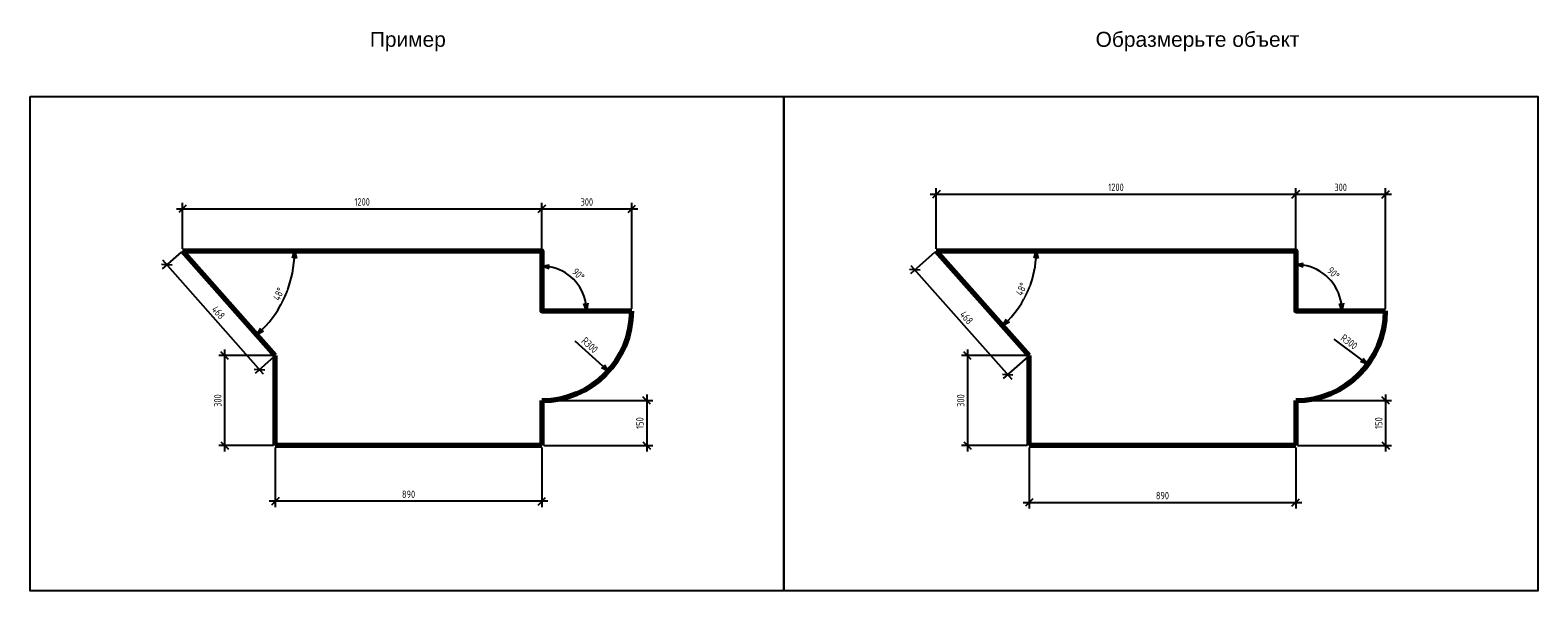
# Model space of a CAD drawing. Header units: inches. Extents: x 12 to 25643, y -1633 to 2043.
# Tile 6 of 7: x 16176 to 21209, y -837 to 1035. Entities that reach past the tile are written whole.
import ezdxf

# ---------------------------------------------------------------- set-up
doc = ezdxf.new("R2010")
doc.units = ezdxf.units.IN
doc.header["$MEASUREMENT"] = 0
doc.styles.get("Standard").update_dxf_attribs({"font": 'arial.ttf'})
doc.styles.add('ГОСТ 2.304', font='CS_Gost2304.shx')
doc.dimstyles.new('СПДС', dxfattribs={"dimscale": 100, "dimtxt": 2.5, "dimasz": 2.5, "dimexe": 2, "dimexo": 0.625, "dimgap": 1, "dimtad": 1, "dimdec": 0, "dimtxsty": 'ГОСТ 2.304', "dimblk": 'OBLIQUE', "dimblk1": 'OBLIQUE', "dimblk2": 'OBLIQUE', "dimcen": 2.5, "dimdle": 2, "dimadec": 0, "dimazin": 2, "dimtfac": 0.75, "dimtdec": 4, "dimtmove": 1, "dimatfit": 3, "dimfxl": 1, "dimtfill": 1, "dimtolj": 1, "dimarcsym": 1})
doc.dimstyles.new('СПДС$2', dxfattribs={"dimscale": 100, "dimtxt": 2.5, "dimasz": 2.5, "dimexe": 0.18, "dimexo": 0.625, "dimgap": 1, "dimtad": 1, "dimtoh": 1, "dimdec": 0, "dimzin": 0, "dimtxsty": 'ГОСТ 2.304', "dimblk": 'OPEN30', "dimblk1": 'OPEN30', "dimblk2": 'OPEN30', "dimcen": 0.09, "dimadec": 0, "dimazin": 0, "dimtfac": 1, "dimtdec": 4, "dimtofl": 0, "dimtmove": 0, "dimatfit": 3, "dimfxl": 1, "dimtfill": 1, "dimtolj": 1, "dimarcsym": 1})
doc.dimstyles.new('СПДС$4', dxfattribs={"dimscale": 100, "dimtxt": 2.5, "dimasz": 2.5, "dimexe": 0.18, "dimexo": 0.0625, "dimgap": 1, "dimtad": 1, "dimtoh": 1, "dimdec": 0, "dimzin": 0, "dimtxsty": 'ГОСТ 2.304', "dimblk": 'OPEN30', "dimblk1": 'OPEN30', "dimblk2": 'OPEN30', "dimcen": 2.5, "dimadec": 0, "dimazin": 0, "dimtfac": 1, "dimtdec": 4, "dimtmove": 0, "dimatfit": 3, "dimfxl": 1, "dimtfill": 1, "dimtolj": 1, "dimarcsym": 0})

# ---------------------------------------------------------------- blocks, each defined once
blk = doc.blocks.new('_Oblique')
at = {"color": 0, "linetype": 'ByBlock', "lineweight": -2}
blk.add_line((-0.5, -0.5), (0.5, 0.5), dxfattribs=at)
blk = doc.blocks.new('*D15')
at = {"color": 0, "lineweight": -2}
for p, q in [((16684.1, 304.7), (16684.1, 458.5)), ((17884.1, 304.7), (17884.1, 458.5)), ((16664.1, 438.5), (17904.1, 438.5))]:
    blk.add_line(p, q, dxfattribs=at)
at = {"layer": 'Defpoints', "color": 0, "ltscale": 10}
for p in [(17884.1, 438.5), (16684.1, 298.5), (17884.1, 298.5)]:
    blk.add_point(p, dxfattribs=at)
at = {"color": 0, "lineweight": -2, "ltscale": 10, "xscale": 25, "yscale": 25, "zscale": 25, "rotation": 180}
blk.add_blockref('_Oblique', (16684.1, 438.5), dxfattribs=at)
at = {"color": 0, "lineweight": -2, "ltscale": 10, "xscale": 25, "yscale": 25, "zscale": 25}
blk.add_blockref('_Oblique', (17884.1, 438.5), dxfattribs=at)
at = {"color": 0, "ltscale": 10, "insert": (17284.1, 461.9), "char_height": 25, "attachment_point": 5, "style": 'ГОСТ 2.304', "bg_fill": 3, "box_fill_scale": 1.25, "bg_fill_color": 256, "bg_fill_true_color": 13158600, "bg_fill_transparency": 0}
blk.add_mtext('\\A1;1200', dxfattribs=at)
blk = doc.blocks.new('*D16')
at = {"color": 0, "lineweight": -2}
for p, q in [((17884.1, 304.7), (17884.1, 458.5)), ((18184.1, 104.7), (18184.1, 458.5)), ((17864.1, 438.5), (18204.1, 438.5))]:
    blk.add_line(p, q, dxfattribs=at)
at = {"layer": 'Defpoints', "color": 0, "ltscale": 10}
for p in [(18184.1, 438.5), (17884.1, 298.5), (18184.1, 98.5)]:
    blk.add_point(p, dxfattribs=at)
at = {"color": 0, "lineweight": -2, "ltscale": 10, "xscale": 25, "yscale": 25, "zscale": 25, "rotation": 180}
blk.add_blockref('_Oblique', (17884.1, 438.5), dxfattribs=at)
at = {"color": 0, "lineweight": -2, "ltscale": 10, "xscale": 25, "yscale": 25, "zscale": 25}
blk.add_blockref('_Oblique', (18184.1, 438.5), dxfattribs=at)
at = {"color": 0, "ltscale": 10, "insert": (18034.1, 461.5), "char_height": 25, "attachment_point": 5, "style": 'ГОСТ 2.304', "bg_fill": 3, "box_fill_scale": 1.25, "bg_fill_color": 256, "bg_fill_true_color": 13158600, "bg_fill_transparency": 0}
blk.add_mtext('\\A1;300', dxfattribs=at)
blk = doc.blocks.new('_OPEN30')
at = {"color": 0, "linetype": 'ByBlock', "lineweight": -2}
for p, q in [((-1, 0.267949), (0, 0)), ((0, 0), (-1, -0.267949)), ((0, 0), (-1, 0))]:
    blk.add_line(p, q, dxfattribs=at)
blk = doc.blocks.new('*D17')
at = {"color": 0, "lineweight": -2}
blk.add_line((18087.1, -87), (17995.1, -2.9), dxfattribs=at)
at = {"color": 0, "ltscale": 10, "insert": (18043.9, -16.3), "char_height": 25, "attachment_point": 5, "rotation": 317.5943, "style": 'ГОСТ 2.304', "bg_fill": 3, "box_fill_scale": 1.25, "bg_fill_color": 256, "bg_fill_true_color": 13158600, "bg_fill_transparency": 0}
blk.add_mtext('\\A1;R300', dxfattribs=at)
at = {"color": 0, "lineweight": -2, "ltscale": 10, "xscale": 25, "yscale": 25, "zscale": 25, "rotation": 317.5942587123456}
blk.add_blockref('_OPEN30', (18105.6, -103.8), dxfattribs=at)
blk = doc.blocks.new('*D18')
at = {"color": 0, "lineweight": -2}
for p, q in [((16679.4, 294.3), (16616.7, 238.8)), ((16954.9, -112.9), (16618.4, 267)), ((16989.4, -55.7), (16926.7, -111.2))]:
    blk.add_line(p, q, dxfattribs=at)
at = {"layer": 'Defpoints', "color": 0, "ltscale": 10}
for p in [(16631.7, 252.1), (16684.1, 298.5), (16994.1, -51.5)]:
    blk.add_point(p, dxfattribs=at)
at = {"color": 0, "lineweight": -2, "ltscale": 10, "xscale": 25, "yscale": 25, "zscale": 25}
for p, rotation in [((16631.7, 252.1), 131.5317707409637), ((16941.7, -97.9), 311.5317707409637)]:
    blk.add_blockref('_Oblique', p, dxfattribs=dict(at, rotation=rotation))
at = {"color": 0, "ltscale": 10, "insert": (16804.1, 92.5), "char_height": 25, "attachment_point": 5, "rotation": 311.5318, "style": 'ГОСТ 2.304', "bg_fill": 3, "box_fill_scale": 1.25, "bg_fill_color": 256, "bg_fill_true_color": 13158600, "bg_fill_transparency": 0}
blk.add_mtext('\\A1;468', dxfattribs=at)
blk = doc.blocks.new('*D19')
at = {"color": 0, "lineweight": -2}
for p, q in [((16825.2, -371.5), (16825.2, -31.5)), ((16987.8, -51.5), (16805.2, -51.5)), ((16987.8, -351.5), (16805.2, -351.5))]:
    blk.add_line(p, q, dxfattribs=at)
at = {"layer": 'Defpoints', "color": 0, "ltscale": 10}
for p in [(16825.2, -51.5), (16994.1, -51.5), (16994.1, -351.5)]:
    blk.add_point(p, dxfattribs=at)
at = {"color": 0, "lineweight": -2, "ltscale": 10, "xscale": 25, "yscale": 25, "zscale": 25}
for p, rotation in [((16825.2, -51.5), 90), ((16825.2, -351.5), 270)]:
    blk.add_blockref('_Oblique', p, dxfattribs=dict(at, rotation=rotation))
at = {"color": 0, "ltscale": 10, "insert": (16802.1, -201.5), "char_height": 25, "attachment_point": 5, "rotation": 90, "style": 'ГОСТ 2.304', "bg_fill": 3, "box_fill_scale": 1.25, "bg_fill_color": 256, "bg_fill_true_color": 13158600, "bg_fill_transparency": 0}
blk.add_mtext('\\A1;300', dxfattribs=at)
blk = doc.blocks.new('*D20')
at = {"color": 0, "lineweight": -2}
for p, q in [((16994.1, -357.8), (16994.1, -557.8)), ((17884.1, -357.8), (17884.1, -557.8)), ((17904.1, -537.8), (16974.1, -537.8))]:
    blk.add_line(p, q, dxfattribs=at)
at = {"layer": 'Defpoints', "color": 0, "ltscale": 10}
for p in [(16994.1, -351.5), (17884.1, -351.5), (16994.1, -537.8)]:
    blk.add_point(p, dxfattribs=at)
at = {"color": 0, "lineweight": -2, "ltscale": 10, "xscale": 25, "yscale": 25, "zscale": 25}
for p, rotation in [((16994.1, -537.8), 180), ((17884.1, -537.8), 360)]:
    blk.add_blockref('_Oblique', p, dxfattribs=dict(at, rotation=rotation))
at = {"color": 0, "ltscale": 10, "insert": (17439.1, -514.5), "char_height": 25, "attachment_point": 5, "style": 'ГОСТ 2.304', "bg_fill": 3, "box_fill_scale": 1.25, "bg_fill_color": 256, "bg_fill_true_color": 13158600, "bg_fill_transparency": 0}
blk.add_mtext('\\A1;890', dxfattribs=at)
blk = doc.blocks.new('*D21')
at = {"color": 0, "lineweight": -2}
for p, q in [((18234.1, -181.5), (18234.1, -371.5)), ((17890.3, -201.5), (18254.1, -201.5)), ((17890.3, -351.5), (18254.1, -351.5))]:
    blk.add_line(p, q, dxfattribs=at)
at = {"layer": 'Defpoints', "color": 0, "ltscale": 10}
for p in [(17884.1, -201.5), (17884.1, -351.5), (18234.1, -351.5)]:
    blk.add_point(p, dxfattribs=at)
at = {"color": 0, "lineweight": -2, "ltscale": 10, "xscale": 25, "yscale": 25, "zscale": 25}
for p, rotation in [((18234.1, -201.5), 90), ((18234.1, -351.5), 270)]:
    blk.add_blockref('_Oblique', p, dxfattribs=dict(at, rotation=rotation))
at = {"color": 0, "ltscale": 10, "insert": (18211.1, -276.5), "char_height": 25, "attachment_point": 5, "rotation": 90, "style": 'ГОСТ 2.304', "bg_fill": 3, "box_fill_scale": 1.25, "bg_fill_color": 256, "bg_fill_true_color": 13158600, "bg_fill_transparency": 0}
blk.add_mtext('\\A1;150', dxfattribs=at)
blk = doc.blocks.new('*D28')
at = {"color": 0, "lineweight": -2}
for p, q in [((17884.1, 112.2), (17884.1, 249)), ((17897.8, 98.5), (18034.6, 98.5))]:
    blk.add_line(p, q, dxfattribs=at)
blk.add_arc((17884.1, 98.5), 148.7, 9.6458, 80.3542, dxfattribs=at)
at = {"color": 0, "lineweight": -2, "ltscale": 10, "xscale": 25, "yscale": 25, "zscale": 25}
for p, rotation in [((17884.1, 247.2), 175.177106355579), ((18032.8, 98.5), 274.8228936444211)]:
    blk.add_blockref('_OPEN30', p, dxfattribs=dict(at, rotation=rotation))
at = {"color": 0, "ltscale": 10, "insert": (18005.6, 220), "char_height": 25, "attachment_point": 5, "rotation": 315, "style": 'ГОСТ 2.304', "bg_fill": 3, "box_fill_scale": 1.25, "bg_fill_color": 256, "bg_fill_true_color": 13158600, "bg_fill_transparency": 0}
blk.add_mtext('\\A1;90%%d', dxfattribs=at)
blk = doc.blocks.new('*D29')
at = {"color": 0, "lineweight": -2}
for p, q in [((16700.7, 279.8), (16933.7, 16.7)), ((16709.1, 298.5), (17060.5, 298.5))]:
    blk.add_line(p, q, dxfattribs=at)
blk.add_arc((16684.1, 298.5), 374.6, 315.3563, 356.1755, dxfattribs=at)
at = {"color": 0, "lineweight": -2, "ltscale": 10, "xscale": 25, "yscale": 25, "zscale": 25}
for p, rotation in [((17058.7, 298.5), 88.08773732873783), ((16932.5, 18.1), 223.4440334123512)]:
    blk.add_blockref('_OPEN30', p, dxfattribs=dict(at, rotation=rotation))
at = {"color": 0, "ltscale": 10, "insert": (17005.2, 154), "char_height": 25, "attachment_point": 5, "rotation": 65.7659, "style": 'ГОСТ 2.304', "bg_fill": 3, "box_fill_scale": 1.25, "bg_fill_color": 256, "bg_fill_true_color": 13158600, "bg_fill_transparency": 0}
blk.add_mtext('\\A1;48%%d', dxfattribs=at)
blk = doc.blocks.new('*D55')
at = {"color": 0, "lineweight": -2, "ltscale": 10}
for p, q in [((19200.7, 304.7), (19200.7, 507.2)), ((20400.7, 304.7), (20400.7, 507.2)), ((19180.7, 487.2), (20420.7, 487.2))]:
    blk.add_line(p, q, dxfattribs=at)
at = {"layer": 'Defpoints', "color": 0, "ltscale": 10}
for p in [(20400.7, 487.2), (19200.7, 298.5), (20400.7, 298.5)]:
    blk.add_point(p, dxfattribs=at)
at = {"color": 0, "lineweight": -2, "ltscale": 10, "xscale": 25, "yscale": 25, "zscale": 25, "rotation": 180}
blk.add_blockref('_Oblique', (19200.7, 487.2), dxfattribs=at)
at = {"color": 0, "lineweight": -2, "ltscale": 10, "xscale": 25, "yscale": 25, "zscale": 25}
blk.add_blockref('_Oblique', (20400.7, 487.2), dxfattribs=at)
at = {"color": 0, "ltscale": 10, "insert": (19800.7, 510.7), "char_height": 25, "attachment_point": 5, "style": 'ГОСТ 2.304', "bg_fill": 3, "box_fill_scale": 1.25, "bg_fill_color": 256, "bg_fill_true_color": 13158600, "bg_fill_transparency": 0}
blk.add_mtext('\\A1;1200', dxfattribs=at)
blk = doc.blocks.new('*D56')
at = {"color": 0, "lineweight": -2, "ltscale": 10}
for p, q in [((20400.7, 104.7), (20400.7, 507.2)), ((20700.7, 104.7), (20700.7, 507.2)), ((20380.7, 487.2), (20720.7, 487.2))]:
    blk.add_line(p, q, dxfattribs=at)
at = {"layer": 'Defpoints', "color": 0, "ltscale": 10}
for p in [(20700.7, 487.2), (20400.7, 98.5), (20700.7, 98.5)]:
    blk.add_point(p, dxfattribs=at)
at = {"color": 0, "lineweight": -2, "ltscale": 10, "xscale": 25, "yscale": 25, "zscale": 25, "rotation": 180}
blk.add_blockref('_Oblique', (20400.7, 487.2), dxfattribs=at)
at = {"color": 0, "lineweight": -2, "ltscale": 10, "xscale": 25, "yscale": 25, "zscale": 25}
blk.add_blockref('_Oblique', (20700.7, 487.2), dxfattribs=at)
at = {"color": 0, "ltscale": 10, "insert": (20550.7, 510.3), "char_height": 25, "attachment_point": 5, "style": 'ГОСТ 2.304', "bg_fill": 3, "box_fill_scale": 1.25, "bg_fill_color": 256, "bg_fill_true_color": 13158600, "bg_fill_transparency": 0}
blk.add_mtext('\\A1;300', dxfattribs=at)
blk = doc.blocks.new('*D57')
at = {"color": 0, "lineweight": -2, "ltscale": 10}
for p, q in [((20700.7, -181.5), (20700.7, -371.5)), ((20407, -201.5), (20720.7, -201.5)), ((20407, -351.5), (20720.7, -351.5))]:
    blk.add_line(p, q, dxfattribs=at)
at = {"layer": 'Defpoints', "color": 0, "ltscale": 10}
for p in [(20400.7, -201.5), (20400.7, -351.5), (20700.7, -351.5)]:
    blk.add_point(p, dxfattribs=at)
at = {"color": 0, "lineweight": -2, "ltscale": 10, "xscale": 25, "yscale": 25, "zscale": 25}
for p, rotation in [((20700.7, -201.5), 90), ((20700.7, -351.5), 270)]:
    blk.add_blockref('_Oblique', p, dxfattribs=dict(at, rotation=rotation))
at = {"color": 0, "ltscale": 10, "insert": (20677.7, -276.5), "char_height": 25, "attachment_point": 5, "rotation": 90, "style": 'ГОСТ 2.304', "bg_fill": 3, "box_fill_scale": 1.25, "bg_fill_color": 256, "bg_fill_true_color": 13158600, "bg_fill_transparency": 0}
blk.add_mtext('\\A1;150', dxfattribs=at)
blk = doc.blocks.new('*D58')
at = {"color": 0, "lineweight": -2, "ltscale": 10}
for p, q in [((19510.7, -357.8), (19510.7, -561.9)), ((20400.7, -357.8), (20400.7, -561.9)), ((19490.7, -541.9), (20420.7, -541.9))]:
    blk.add_line(p, q, dxfattribs=at)
at = {"layer": 'Defpoints', "color": 0, "ltscale": 10}
for p in [(19510.7, -351.5), (20400.7, -351.5), (20400.7, -541.9)]:
    blk.add_point(p, dxfattribs=at)
at = {"color": 0, "lineweight": -2, "ltscale": 10, "xscale": 25, "yscale": 25, "zscale": 25, "rotation": 180}
blk.add_blockref('_Oblique', (19510.7, -541.9), dxfattribs=at)
at = {"color": 0, "lineweight": -2, "ltscale": 10, "xscale": 25, "yscale": 25, "zscale": 25}
blk.add_blockref('_Oblique', (20400.7, -541.9), dxfattribs=at)
at = {"color": 0, "ltscale": 10, "insert": (19955.7, -518.7), "char_height": 25, "attachment_point": 5, "style": 'ГОСТ 2.304', "bg_fill": 3, "box_fill_scale": 1.25, "bg_fill_color": 256, "bg_fill_true_color": 13158600, "bg_fill_transparency": 0}
blk.add_mtext('\\A1;890', dxfattribs=at)
blk = doc.blocks.new('*D59')
at = {"color": 0, "lineweight": -2, "ltscale": 10}
for p, q in [((19305.1, -31.5), (19305.1, -371.5)), ((19504.5, -51.5), (19285.1, -51.5)), ((19504.5, -351.5), (19285.1, -351.5))]:
    blk.add_line(p, q, dxfattribs=at)
at = {"layer": 'Defpoints', "color": 0, "ltscale": 10}
for p in [(19510.7, -51.5), (19305.1, -351.5), (19510.7, -351.5)]:
    blk.add_point(p, dxfattribs=at)
at = {"color": 0, "lineweight": -2, "ltscale": 10, "xscale": 25, "yscale": 25, "zscale": 25}
for p, rotation in [((19305.1, -51.5), 90), ((19305.1, -351.5), 270)]:
    blk.add_blockref('_Oblique', p, dxfattribs=dict(at, rotation=rotation))
at = {"color": 0, "ltscale": 10, "insert": (19282.1, -201.5), "char_height": 25, "attachment_point": 5, "rotation": 90, "style": 'ГОСТ 2.304', "bg_fill": 3, "box_fill_scale": 1.25, "bg_fill_color": 256, "bg_fill_true_color": 13158600, "bg_fill_transparency": 0}
blk.add_mtext('\\A1;300', dxfattribs=at)
blk = doc.blocks.new('*D60')
at = {"color": 0, "lineweight": -2, "ltscale": 10}
for p, q in [((19196, 294.3), (19114.1, 221.8)), ((19115.9, 250), (19452.4, -129.9)), ((19506, -55.7), (19424.1, -128.2))]:
    blk.add_line(p, q, dxfattribs=at)
at = {"layer": 'Defpoints', "color": 0, "ltscale": 10}
for p in [(19200.7, 298.5), (19510.7, -51.5), (19439.1, -114.9)]:
    blk.add_point(p, dxfattribs=at)
at = {"color": 0, "lineweight": -2, "ltscale": 10, "xscale": 25, "yscale": 25, "zscale": 25}
for p, rotation in [((19129.1, 235.1), 131.5317707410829), ((19439.1, -114.9), 311.5317707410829)]:
    blk.add_blockref('_Oblique', p, dxfattribs=dict(at, rotation=rotation))
at = {"color": 0, "ltscale": 10, "insert": (19301.5, 75.5), "char_height": 25, "attachment_point": 5, "rotation": 311.5318, "style": 'ГОСТ 2.304', "bg_fill": 3, "box_fill_scale": 1.25, "bg_fill_color": 256, "bg_fill_true_color": 13158600, "bg_fill_transparency": 0}
blk.add_mtext('\\A1;468', dxfattribs=at)
blk = doc.blocks.new('*D64')
at = {"color": 0, "lineweight": -2, "ltscale": 10}
for p, q in [((20400.7, 154), (20400.7, 254.7)), ((20485.5, 98.5), (20556.9, 98.5))]:
    blk.add_line(p, q, dxfattribs=at)
blk.add_arc((20400.7, 98.5), 154.4, 9.2858, 80.7142, dxfattribs=at)
at = {"color": 0, "lineweight": -2, "ltscale": 10, "xscale": 25, "yscale": 25, "zscale": 25}
for p, rotation in [((20400.7, 252.9), 175.3571172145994), ((20555.1, 98.5), 274.6428827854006)]:
    blk.add_blockref('_OPEN30', p, dxfattribs=dict(at, rotation=rotation))
at = {"color": 0, "ltscale": 10, "insert": (20526.3, 224.1), "char_height": 25, "attachment_point": 5, "rotation": 315, "style": 'ГОСТ 2.304', "bg_fill": 3, "box_fill_scale": 1.25, "bg_fill_color": 256, "bg_fill_true_color": 13158600, "bg_fill_transparency": 0}
blk.add_mtext('\\A1;90%%d', dxfattribs=at)
blk = doc.blocks.new('*D66')
at = {"color": 0, "lineweight": -2, "ltscale": 10}
blk.add_line((20621.3, -65.7), (20529.1, 3), dxfattribs=at)
at = {"color": 0, "ltscale": 10, "insert": (20578.9, -5.4), "char_height": 25, "attachment_point": 5, "rotation": 323.3445, "style": 'ГОСТ 2.304', "bg_fill": 3, "box_fill_scale": 1.25, "bg_fill_color": 256, "bg_fill_true_color": 13158600, "bg_fill_transparency": 0}
blk.add_mtext('\\A1;R300', dxfattribs=at)
at = {"color": 0, "lineweight": -2, "ltscale": 10, "xscale": 25, "yscale": 25, "zscale": 25, "rotation": 323.3444853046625}
blk.add_blockref('_OPEN30', (20641.4, -80.6), dxfattribs=at)
blk = doc.blocks.new('*D68')
at = {"color": 0, "lineweight": -2, "ltscale": 10}
for p, q in [((19382.5, 298.5), (19536.5, 298.5)), ((19359.8, 118.8), (19423.4, 47.1))]:
    blk.add_line(p, q, dxfattribs=at)
blk.add_arc((19200.7, 298.5), 334, 315.8209, 355.7108, dxfattribs=at)
at = {"color": 0, "lineweight": -2, "ltscale": 10, "xscale": 25, "yscale": 25, "zscale": 25}
for p, rotation in [((19534.7, 298.5), 87.85541441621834), ((19422.2, 48.4), 223.6763563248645)]:
    blk.add_blockref('_OPEN30', p, dxfattribs=dict(at, rotation=rotation))
at = {"color": 0, "ltscale": 10, "insert": (19484.8, 170.6), "char_height": 25, "attachment_point": 5, "rotation": 65.7659, "style": 'ГОСТ 2.304', "bg_fill": 3, "box_fill_scale": 1.25, "bg_fill_color": 256, "bg_fill_true_color": 13158600, "bg_fill_transparency": 0}
blk.add_mtext('\\A1;48%%d', dxfattribs=at)

msp = doc.modelspace()

# ---------------------------------------------------------------- linework, layer by layer
at = {"color": 6, "lineweight": 70, "ltscale": 10}
for p, q in [((19510.7, -51.5), (19200.7, 298.5)), ((16994.1, -351.5), (16994.1, -51.5)), ((19510.7, -351.5), (19510.7, -51.5)), ((17884.1, -201.5), (17884.1, -351.5)), ((20400.7, -201.5), (20400.7, -351.5)), ((17884.1, -351.5), (16994.1, -351.5)), ((20400.7, -351.5), (19510.7, -351.5))]:
    msp.add_line(p, q, dxfattribs=at)
msp.add_lwpolyline([(18692.3, 813.2), (21208.9, 813.2), (21208.9, -836.8), (18692.3, -836.8)], close=True)
for points in [[(16684.1, 298.5), (17884.1, 298.5), (17884.1, 98.5), (18184.1, 98.5)], [(19200.7, 298.5), (20400.7, 298.5), (20400.7, 98.5), (20700.7, 98.5)]]:
    msp.add_lwpolyline(points, dxfattribs=at)
msp.add_arc((20400.7, 98.5), 300, 270, 0, dxfattribs=at)

# ---------------------------------------------------------------- texts
at = {"char_height": 50, "attachment_point": 1}
for s, insert, width in [('{\\fArial|b0|i0|c0|p34;Пример}', (17309.7, 1029.6), 327.414), ('Образмерьте объект', (19732.6, 1029.6), 698.92)]:
    msp.add_mtext(s, dxfattribs=dict(at, insert=insert, width=width))

# ---------------------------------------------------------------- next in the draw order: dimensions: what is measured, and where the dimension line sits
at = {"ltscale": 10}
dim = msp.add_linear_dim(base=(20400.7, 487.2), p1=(19200.7, 298.5), p2=(20400.7, 298.5), dimstyle='СПДС', override={"dimscale": 10}, dxfattribs=at)
dim.commit()
dim.dimension.update_dxf_attribs({"geometry": '*D55', "text_midpoint": (19800.7, 510.7)})
dim = msp.add_linear_dim(base=(17884.1, 438.5), p1=(16684.1, 298.5), p2=(17884.1, 298.5), dimstyle='СПДС', override={"dimscale": 10})
dim.commit()
dim.dimension.update_dxf_attribs({"geometry": '*D15', "text_midpoint": (17284.1, 461.9)})
dim = msp.add_linear_dim(base=(20700.7, -351.5), p1=(20400.7, -201.5), p2=(20400.7, -351.5), angle=90, dimstyle='СПДС', override={"dimscale": 10}, dxfattribs=at)
dim.commit()
dim.dimension.update_dxf_attribs({"geometry": '*D57', "text_midpoint": (20677.7, -276.5)})

# ---------------------------------------------------------------- next in the draw order: linework, layer by layer
at = {"color": 6, "lineweight": 70, "ltscale": 10}
msp.add_line((16994.1, -51.5), (16684.1, 298.5), dxfattribs=at)

# ---------------------------------------------------------------- next in the draw order: dimensions: what is measured, and where the dimension line sits
at = {"ltscale": 10}
for base, p1, p2, picture, middle in [((20700.7, 487.2), (20400.7, 98.5), (20700.7, 98.5), '*D56', (20550.7, 510.3)), ((20400.7, -541.9), (19510.7, -351.5), (20400.7, -351.5), '*D58', (19955.7, -518.7))]:
    dim = msp.add_linear_dim(base=base, p1=p1, p2=p2, dimstyle='СПДС', override={"dimscale": 10}, dxfattribs=at)
    dim.commit()
    dim.dimension.update_dxf_attribs({"geometry": picture, "text_midpoint": middle})
dim = msp.add_linear_dim(base=(18184.1, 438.5), p1=(17884.1, 298.5), p2=(18184.1, 98.5), dimstyle='СПДС', override={"dimscale": 10})
dim.commit()
dim.dimension.update_dxf_attribs({"geometry": '*D16', "text_midpoint": (18034.1, 461.5)})

# ---------------------------------------------------------------- next in the draw order: linework, layer by layer
at = {"color": 6, "lineweight": 70, "ltscale": 10}
msp.add_arc((17884.1, 98.5), 300, 270, 0, dxfattribs=at)

# ---------------------------------------------------------------- next in the draw order: dimensions: what is measured, and where the dimension line sits
dim = msp.add_linear_dim(base=(16631.7, 252.1), p1=(16994.1, -51.5), p2=(16684.1, 298.5), angle=131.5318, dimstyle='СПДС', override={"dimscale": 10})
dim.commit()
dim.dimension.update_dxf_attribs({"geometry": '*D18', "text_midpoint": (16804.1, 92.5)})
at = {"ltscale": 10}
dim = msp.add_angular_dim_3p(base=(20534.4, 175.7), center=(20400.7, 98.5), p1=(20400.7, 147.7), p2=(20479.2, 98.5), dimstyle='СПДС$2', override={"dimscale": 10}, dxfattribs=at)
dim.commit()
dim.dimension.update_dxf_attribs({"geometry": '*D64', "text_midpoint": (20526.3, 224.1)})
dim = msp.add_linear_dim(base=(19305.1, -351.5), p1=(19510.7, -51.5), p2=(19510.7, -351.5), angle=90, dimstyle='СПДС', override={"dimscale": 10}, dxfattribs=at)
dim.commit()
dim.dimension.update_dxf_attribs({"geometry": '*D59', "text_midpoint": (19282.1, -201.5)})

# ---------------------------------------------------------------- next in the draw order: dimensions: what is measured, and where the dimension line sits
dim = msp.add_linear_dim(base=(19439.1, -114.9), p1=(19200.7, 298.5), p2=(19510.7, -51.5), angle=311.5318, dimstyle='СПДС', override={"dimscale": 10}, dxfattribs=at)
dim.commit()
dim.dimension.update_dxf_attribs({"geometry": '*D60', "text_midpoint": (19301.5, 75.5)})
dim = msp.add_radius_dim(center=(17884.1, 98.5), mpoint=(18105.6, -103.8), dimstyle='СПДС$4', override={"dimscale": 10, "dimtmove": 1})
dim.commit()
dim.dimension.update_dxf_attribs({"geometry": '*D17', "text_midpoint": (18028.3, -33.3), "dimtype": 164})
dim = msp.add_radius_dim(center=(20400.7, 98.5), mpoint=(20641.4, -80.6), dimstyle='СПДС$4', override={"dimscale": 10, "dimtmove": 1}, dxfattribs=at)
dim.commit()
dim.dimension.update_dxf_attribs({"geometry": '*D66', "text_midpoint": (20565.2, -23.9), "dimtype": 164})
dim = msp.add_linear_dim(base=(16825.2, -51.5), p1=(16994.1, -351.5), p2=(16994.1, -51.5), angle=90, dimstyle='СПДС', override={"dimscale": 10})
dim.commit()
dim.dimension.update_dxf_attribs({"geometry": '*D19', "text_midpoint": (16802.1, -201.5)})

# ---------------------------------------------------------------- next in the draw order: dimensions: what is measured, and where the dimension line sits
dim = msp.add_angular_dim_3p(base=(19483, 119.9), center=(19200.7, 298.5), p1=(19355.7, 123.5), p2=(19376.2, 298.5), dimstyle='СПДС$2', override={"dimscale": 10}, dxfattribs=at)
dim.commit()
dim.dimension.update_dxf_attribs({"geometry": '*D68', "text_midpoint": (19484.8, 170.6)})
dim = msp.add_linear_dim(base=(16994.1, -537.8), p1=(17884.1, -351.5), p2=(16994.1, -351.5), angle=180, dimstyle='СПДС', override={"dimscale": 10})
dim.commit()
dim.dimension.update_dxf_attribs({"geometry": '*D20', "text_midpoint": (17439.1, -514.5)})

# ---------------------------------------------------------------- next in the draw order: dimensions: what is measured, and where the dimension line sits
dim = msp.add_linear_dim(base=(18234.1, -351.5), p1=(17884.1, -201.5), p2=(17884.1, -351.5), angle=270, dimstyle='СПДС', override={"dimscale": 10})
dim.commit()
dim.dimension.update_dxf_attribs({"geometry": '*D21', "text_midpoint": (18211.1, -276.5)})

# ---------------------------------------------------------------- next in the draw order: linework, layer by layer
msp.add_lwpolyline([(16175.7, 813.2), (18692.3, 813.2), (18692.3, -836.8), (16175.7, -836.8)], close=True)

# ---------------------------------------------------------------- next in the draw order: dimensions: what is measured, and where the dimension line sits
for base, center, p1, p2, picture, middle in [((17000.7, 98.2), (16684.1, 298.5), (16702.8, 298.5), (16696.5, 284.5), '*D29', (17005.2, 154)), ((18012.8, 172.8), (17884.1, 98.5), (17884.1, 105.9), (17891.5, 98.5), '*D28', (18005.6, 220))]:
    dim = msp.add_angular_dim_3p(base=base, center=center, p1=p1, p2=p2, dimstyle='СПДС$2', override={"dimscale": 10})
    dim.commit()
    dim.dimension.update_dxf_attribs({"geometry": picture, "text_midpoint": middle})

doc.saveas('drawing.dxf')
